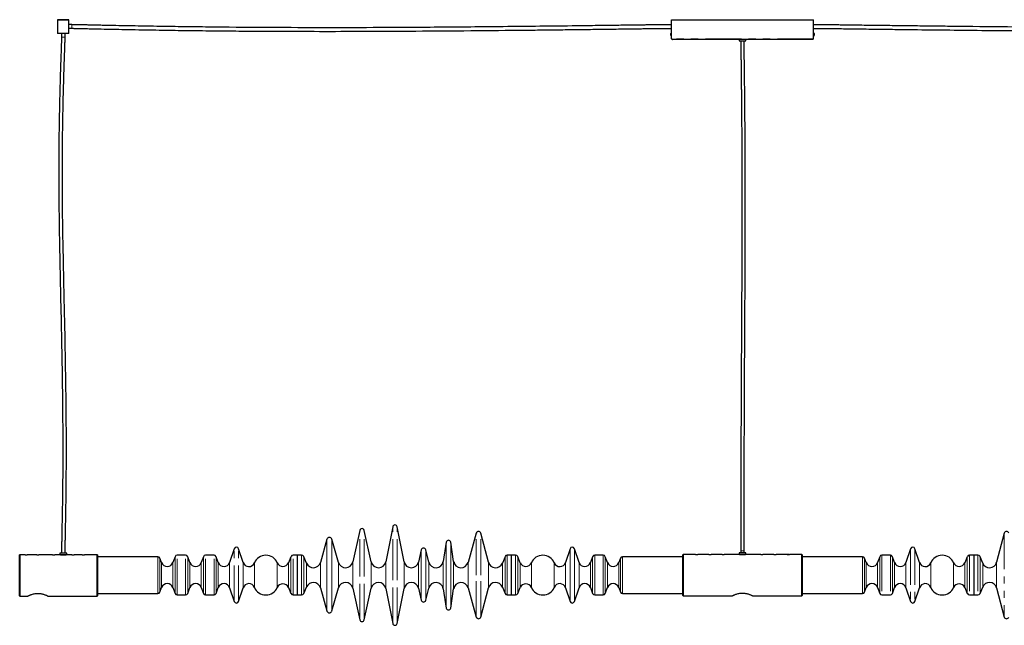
# Model space of a CAD drawing. Header units: millimetres. Extents: x 350 to 3714, y 780 to 2611.
# Tile 1 of 3: x 350 to 2087, y 780 to 1848. Entities that reach past the tile are written whole.
import ezdxf

# ---------------------------------------------------------------- set-up
doc = ezdxf.new("R2010")
doc.units = ezdxf.units.MM
doc.header["$LTSCALE"] = 10
doc.linetypes.add('PHANTOM', pattern=[12.7, 6.35, -1.27, 1.27, -1.27, 1.27, -1.27])

msp = doc.modelspace()

# ---------------------------------------------------------------- linework, layer by layer
at = {"color": 7, "linetype": 'Continuous', "lineweight": 25}
for p, q in [((417.4, 1848), (417.1, 1847.7)), ((417.1, 1847.7), (417.1, 1824)), ((437.1, 1847.7), (417.1, 1847.7)), ((417.4, 1848), (436.8, 1848)), ((437.1, 1847.7), (436.8, 1848)), ((437.1, 1839.4), (437.1, 1847.7)), ((1500.1, 1814.5), (1500.1, 1848)), ((1500.1, 1848), (1750.1, 1848)), ((1750.1, 1814.5), (1750.1, 1848)), ((417.1, 1824), (417.6, 1823.5)), ((417.1, 1824), (437.1, 1824)), ((436.6, 1833), (436.6, 1836.2)), ((437.1, 1833), (436.6, 1833)), ((436.6, 1823.5), (437.1, 1824)), ((442.1, 1839.2), (437.1, 1839.2)), ((437.1, 1824), (437.1, 1832.8)), ((437.1, 1832.8), (442.1, 1832.8)), ((1500.1, 1824.8), (1499.8, 1824.8)), ((1750.4, 1824.8), (1750.1, 1824.8)), ((436.6, 1823.5), (417.6, 1823.5)), ((423.9, 1823.5), (423.9, 1817)), ((430.3, 1817), (430.3, 1823.5)), ((1498.5, 1820.5), (1498.5, 1823.5)), ((1499.8, 1819.1), (1500.1, 1819.1)), ((1748.6, 1813), (1501.6, 1813)), ((1619.1, 1813), (1619.1, 1810.5)), ((1619.1, 1810.5), (1631.1, 1810.5)), ((1631.1, 1810.5), (1631.1, 1813)), ((1750.1, 1819.1), (1750.4, 1819.1)), ((1751.8, 1823.5), (1751.8, 1820.5)), ((950.1, 947.3), (937.7, 891.6)), ((970.3, 891.6), (957.9, 947.3)), ((1008.1, 953.7), (995.7, 891.9)), ((1028.2, 891.9), (1015.9, 953.7)), ((1155.6, 942.6), (1141, 890.9)), ((1176.9, 891.1), (1163.4, 942.5)), ((2086.9, 942.5), (2073.4, 891.1)), ((892.2, 931.7), (880.5, 890.9)), ((912.5, 890.9), (900.8, 931.7)), ((1102.5, 926.6), (1097.3, 892.5)), ((1115.6, 892.5), (1110.4, 926.6)), ((350.4, 904.5), (350.1, 904.2)), ((350.1, 868), (350.1, 904.2)), ((359.6, 904.5), (350.4, 904.5)), ((350.4, 904.5), (350.4, 868)), ((367.8, 904.5), (363.6, 904.5)), ((380.1, 904.5), (374.5, 904.5)), ((389.8, 904.5), (384.1, 904.5)), ((408.1, 904.5), (396.5, 904.5)), ((421.1, 904.5), (412.1, 904.5)), ((421.1, 907), (421.1, 904.5)), ((433.1, 907), (421.1, 907)), ((433.1, 904.5), (421.1, 904.5)), ((433.1, 904.5), (433.1, 907)), ((442.1, 904.5), (433.1, 904.5)), ((460.6, 904.5), (446.1, 904.5)), ((460.8, 904.5), (461.7, 904.5)), ((461.7, 904.5), (464.4, 904.5)), ((486.6, 904.5), (464.6, 904.5)), ((487.1, 904), (486.6, 904.5)), ((486.6, 868), (486.6, 904.5)), ((487.1, 904), (487.1, 868)), ((642.9, 903.5), (627.9, 903.5)), ((692.9, 903.5), (677.9, 903.5)), ((728.6, 915), (720.5, 890.7)), ((744.3, 890.7), (736.2, 915)), ((839.9, 903.5), (832.4, 903.5)), ((847.4, 903.5), (839.9, 903.5)), ((839.9, 868.5), (839.9, 903.5)), ((839.9, 833.5), (839.9, 903.5)), ((1058.6, 912.9), (1053.7, 891.5)), ((1071.9, 891.3), (1066.4, 912.9)), ((1217.4, 903.5), (1209.9, 903.5)), ((1224.9, 903.5), (1217.4, 903.5)), ((1217.4, 868.5), (1217.4, 903.5)), ((1217.4, 868.5), (1217.4, 903.5)), ((1321.1, 915), (1313, 890.7)), ((1336.8, 890.7), (1328.7, 915)), ((1379.4, 903.5), (1364.4, 903.5)), ((1520.6, 905), (1520.1, 904.5)), ((1520.1, 868.5), (1520.1, 904.5)), ((1542.2, 905), (1520.6, 905)), ((1520.6, 905), (1520.6, 868.5)), ((1542.4, 905), (1543.1, 905)), ((1543.1, 905), (1546, 905)), ((1565.9, 905), (1546.2, 905)), ((1589, 905), (1569.9, 905)), ((1610.8, 905), (1593, 905)), ((1619.1, 905), (1617.5, 905)), ((1619.1, 907.5), (1619.1, 905)), ((1631.1, 907.5), (1619.1, 907.5)), ((1631.1, 905), (1619.1, 905)), ((1622.2, 911), (1622.2, 907.5)), ((1628.1, 907.5), (1628.1, 911)), ((1631.1, 905), (1631.1, 907.5)), ((1632.8, 905), (1631.1, 905)), ((1657.2, 905), (1639.5, 905)), ((1680.3, 905), (1661.2, 905)), ((1703.6, 905), (1684.3, 905)), ((1704.2, 905), (1707.8, 905)), ((1729.6, 905), (1707.8, 905)), ((1730.1, 904.5), (1729.6, 905)), ((1729.6, 868.5), (1729.6, 905)), ((1730.1, 904.5), (1730.1, 868.5)), ((1885.9, 903.5), (1870.9, 903.5)), ((1921.6, 915), (1913.5, 890.7)), ((1937.3, 890.7), (1929.2, 915)), ((2032.9, 903.5), (2025.4, 903.5)), ((2040.4, 903.5), (2032.9, 903.5)), ((2032.9, 903.5), (2032.9, 833.5)), ((2032.9, 903.5), (2032.9, 833.5)), ((593.8, 901), (487.1, 901)), ((600.4, 890.5), (597.5, 898.3)), ((624.2, 900.8), (620.4, 890.5)), ((650.4, 890.5), (646.6, 900.8)), ((674.2, 900.8), (670.4, 890.5)), ((700.4, 890.5), (696.6, 900.8)), ((828.7, 901), (824.1, 890.2)), ((856, 889.4), (851.1, 901)), ((1206.2, 901), (1201.5, 889.5)), ((1233.2, 890.2), (1228.6, 901)), ((1360.7, 900.8), (1356.9, 890.5)), ((1386.9, 890.5), (1383.1, 900.8)), ((1409.8, 898.3), (1406.9, 890.5)), ((1520.1, 901), (1413.5, 901)), ((1836.8, 901), (1730.1, 901)), ((1843.4, 890.5), (1840.5, 898.3)), ((1867.2, 900.8), (1863.4, 890.5)), ((1893.4, 890.5), (1889.6, 900.8)), ((2021.7, 901), (2017.1, 890.2)), ((2048.8, 889.5), (2044.1, 901)), ((839.9, 833.5), (839.9, 868.5)), ((1217.4, 833.5), (1217.4, 868.5)), ((1217.4, 833.5), (1217.4, 868.5)), ((1520.1, 832.5), (1520.1, 868.5)), ((1520.6, 868.5), (1520.6, 832)), ((1729.6, 832), (1729.6, 868.5)), ((1730.1, 868.5), (1730.1, 832.5)), ((350.1, 831.8), (350.1, 868)), ((350.4, 868), (350.4, 831.5)), ((486.6, 831.5), (486.6, 868)), ((487.1, 868), (487.1, 832)), ((487.1, 836), (593.8, 836)), ((597.5, 838.6), (600.4, 846.5)), ((620.4, 846.5), (624.2, 836.1)), ((646.6, 836.1), (650.4, 846.5)), ((670.4, 846.5), (674.2, 836.1)), ((696.6, 836.1), (700.4, 846.5)), ((720.5, 846.2), (728.6, 821.9)), ((736.2, 821.9), (744.3, 846.2)), ((824.1, 846.8), (828.7, 835.9)), ((851.1, 835.9), (856, 847.5)), ((880.5, 846), (892.2, 805.2)), ((900.8, 805.2), (912.5, 846)), ((937.7, 845.3), (950.1, 789.6)), ((957.9, 789.6), (970.3, 845.3)), ((995.7, 845), (1008.1, 783.2)), ((1015.9, 783.2), (1028.2, 845)), ((1053.7, 845.4), (1058.6, 824.1)), ((1066.4, 824), (1071.9, 845.7)), ((1097.3, 844.4), (1102.5, 810.4)), ((1110.4, 810.4), (1115.6, 844.4)), ((1141, 846), (1155.6, 794.4)), ((1163.4, 794.4), (1176.9, 845.8)), ((1201.5, 847.4), (1206.2, 835.9)), ((1228.6, 835.9), (1233.2, 846.8)), ((1313, 846.2), (1321.1, 821.9)), ((1328.7, 821.9), (1336.8, 846.2)), ((1356.9, 846.5), (1360.7, 836.1)), ((1383.1, 836.1), (1386.9, 846.5)), ((1406.9, 846.5), (1409.8, 838.6)), ((1413.5, 836), (1520.1, 836)), ((1730.1, 836), (1836.8, 836)), ((1840.5, 838.6), (1843.4, 846.5)), ((1863.4, 846.5), (1867.2, 836.1)), ((1889.6, 836.1), (1893.4, 846.5)), ((1913.5, 846.2), (1921.6, 821.9)), ((1929.2, 821.9), (1937.3, 846.2)), ((2017.1, 846.8), (2021.7, 835.9)), ((2044.1, 835.9), (2048.8, 847.4)), ((2073.4, 845.8), (2086.9, 794.4)), ((350.1, 831.8), (350.4, 831.5)), ((350.4, 831.5), (364.1, 831.5)), ((400.1, 831.5), (486.6, 831.5)), ((486.6, 831.5), (487.1, 832)), ((627.9, 833.5), (642.9, 833.5)), ((677.9, 833.5), (692.9, 833.5)), ((832.4, 833.5), (839.9, 833.5)), ((839.9, 833.5), (847.4, 833.5)), ((1209.9, 833.5), (1217.4, 833.5)), ((1217.4, 833.5), (1224.9, 833.5)), ((1364.4, 833.5), (1379.4, 833.5)), ((1520.1, 832.5), (1520.6, 832)), ((1520.6, 832), (1607.1, 832)), ((1643.1, 832), (1729.6, 832)), ((1729.6, 832), (1730.1, 832.5)), ((1870.9, 833.5), (1885.9, 833.5)), ((2025.4, 833.5), (2032.9, 833.5)), ((2032.9, 833.5), (2040.4, 833.5))]:
    msp.add_line(p, q, dxfattribs=at)
at = {"color": 7, "linetype": 'PHANTOM', "lineweight": 18}
for p, q in [((442.1, 1832.8), (442.1, 1839.2)), ((1499.8, 1819.1), (1499.8, 1824.8)), ((1750.4, 1824.8), (1750.4, 1819.1)), ((430.3, 1817), (423.9, 1817)), ((1750.1, 1814.5), (1500.1, 1814.5)), ((950.1, 868.5), (950.1, 947.3)), ((957.9, 868.5), (957.9, 947.3)), ((1008.1, 868.5), (1008.1, 953.7)), ((1015.9, 868.5), (1015.9, 953.7)), ((1155.6, 868.5), (1155.6, 942.6)), ((1163.4, 868.5), (1163.4, 942.5)), ((2086.9, 942.5), (2086.9, 794.4)), ((892.2, 868.5), (892.2, 931.7)), ((900.8, 868.5), (900.8, 931.7)), ((1102.5, 868.5), (1102.5, 926.6)), ((1110.4, 868.5), (1110.4, 926.6)), ((627.9, 833.5), (627.9, 903.5)), ((642.9, 833.5), (642.9, 903.5)), ((677.9, 833.5), (677.9, 903.5)), ((692.9, 833.5), (692.9, 903.5)), ((728.6, 821.9), (728.6, 915)), ((736.2, 821.9), (736.2, 915)), ((832.4, 833.5), (832.4, 903.5)), ((847.4, 868.5), (847.4, 903.5)), ((1058.6, 868.5), (1058.6, 912.9)), ((1066.4, 868.5), (1066.4, 912.9)), ((1209.9, 868.5), (1209.9, 903.5)), ((1224.9, 868.5), (1224.9, 903.5)), ((1321.1, 868.5), (1321.1, 915)), ((1328.7, 868.5), (1328.7, 915)), ((1364.4, 868.5), (1364.4, 903.5)), ((1379.4, 868.5), (1379.4, 903.5)), ((1622.2, 911), (1628.1, 911)), ((1870.9, 903.5), (1870.9, 833.5)), ((1885.9, 903.5), (1885.9, 833.5)), ((1921.6, 915), (1921.6, 821.9)), ((1929.2, 915), (1929.2, 821.9)), ((2025.4, 903.5), (2025.4, 833.5)), ((2040.4, 903.5), (2040.4, 833.5)), ((593.8, 836), (593.8, 901)), ((597.5, 838.6), (597.5, 898.3)), ((600.4, 846.5), (600.4, 890.5)), ((620.4, 846.5), (620.4, 890.5)), ((624.2, 836.1), (624.2, 900.8)), ((646.6, 836.1), (646.6, 900.8)), ((650.4, 846.5), (650.4, 890.5)), ((670.4, 846.5), (670.4, 890.5)), ((674.2, 836.1), (674.2, 900.8)), ((696.6, 836.1), (696.6, 900.8)), ((700.4, 846.5), (700.4, 890.5)), ((720.5, 846.2), (720.5, 890.7)), ((744.3, 846.2), (744.3, 890.7)), ((764.2, 846.9), (764.2, 890)), ((804.5, 846.8), (804.5, 890.2)), ((824.1, 846.8), (824.1, 890.2)), ((828.7, 835.9), (828.7, 901)), ((851.1, 868.5), (851.1, 901)), ((856, 868.5), (856, 889.4)), ((880.5, 868.5), (880.5, 890.9)), ((912.5, 868.5), (912.5, 890.9)), ((937.7, 868.5), (937.7, 891.6)), ((970.3, 868.5), (970.3, 891.6)), ((995.7, 868.5), (995.7, 891.9)), ((1028.2, 868.5), (1028.2, 891.9)), ((1053.7, 868.5), (1053.7, 891.5)), ((1071.9, 868.5), (1071.9, 891.3)), ((1097.3, 868.5), (1097.3, 892.5)), ((1115.6, 868.5), (1115.6, 892.5)), ((1141, 868.5), (1141, 890.9)), ((1176.9, 868.5), (1176.9, 891.1)), ((1201.5, 868.5), (1201.5, 889.5)), ((1206.2, 868.5), (1206.2, 901)), ((1228.6, 868.5), (1228.6, 901)), ((1233.2, 868.5), (1233.2, 890.2)), ((1252.8, 868.5), (1252.8, 890.2)), ((1293.1, 868.5), (1293.1, 890)), ((1313, 868.5), (1313, 890.7)), ((1336.8, 868.5), (1336.8, 890.7)), ((1356.9, 868.5), (1356.9, 890.5)), ((1360.7, 868.5), (1360.7, 900.8)), ((1383.1, 868.5), (1383.1, 900.8)), ((1386.9, 868.5), (1386.9, 890.5)), ((1406.9, 868.5), (1406.9, 890.5)), ((1409.8, 868.5), (1409.8, 898.3)), ((1413.5, 868.5), (1413.5, 901)), ((1836.8, 901), (1836.8, 836)), ((1840.5, 898.3), (1840.5, 838.6)), ((1843.4, 890.5), (1843.4, 846.5)), ((1863.4, 890.5), (1863.4, 846.5)), ((1867.2, 900.8), (1867.2, 836.1)), ((1889.6, 900.8), (1889.6, 836.1)), ((1893.4, 890.5), (1893.4, 846.5)), ((1913.5, 890.7), (1913.5, 846.2)), ((1937.3, 890.7), (1937.3, 846.2)), ((1957.2, 890), (1957.2, 846.9)), ((1997.5, 890.2), (1997.5, 846.8)), ((2017.1, 890.2), (2017.1, 846.8)), ((2021.7, 901), (2021.7, 835.9)), ((2044.1, 901), (2044.1, 835.9)), ((2048.8, 889.5), (2048.8, 847.4)), ((2073.4, 891.1), (2073.4, 845.8)), ((847.4, 833.5), (847.4, 868.5)), ((851.1, 835.9), (851.1, 868.5)), ((856, 847.5), (856, 868.5)), ((880.5, 846), (880.5, 868.5)), ((892.2, 805.2), (892.2, 868.5)), ((900.8, 805.2), (900.8, 868.5)), ((912.5, 846), (912.5, 868.5)), ((937.7, 845.3), (937.7, 868.5)), ((950.1, 789.6), (950.1, 868.5)), ((957.9, 789.6), (957.9, 868.5)), ((970.3, 845.3), (970.3, 868.5)), ((995.7, 845), (995.7, 868.5)), ((1008.1, 783.2), (1008.1, 868.5)), ((1015.9, 783.2), (1015.9, 868.5)), ((1028.2, 845), (1028.2, 868.5)), ((1053.7, 845.4), (1053.7, 868.5)), ((1058.6, 824.1), (1058.6, 868.5)), ((1066.4, 824), (1066.4, 868.5)), ((1071.9, 845.7), (1071.9, 868.5)), ((1097.3, 844.4), (1097.3, 868.5)), ((1102.5, 810.4), (1102.5, 868.5)), ((1110.4, 810.4), (1110.4, 868.5)), ((1115.6, 844.4), (1115.6, 868.5)), ((1141, 846), (1141, 868.5)), ((1155.6, 794.4), (1155.6, 868.5)), ((1163.4, 794.4), (1163.4, 868.5)), ((1176.9, 845.8), (1176.9, 868.5)), ((1201.5, 847.4), (1201.5, 868.5)), ((1206.2, 835.9), (1206.2, 868.5)), ((1209.9, 833.5), (1209.9, 868.5)), ((1224.9, 833.5), (1224.9, 868.5)), ((1228.6, 835.9), (1228.6, 868.5)), ((1233.2, 846.8), (1233.2, 868.5)), ((1252.8, 846.8), (1252.8, 868.5)), ((1293.1, 846.9), (1293.1, 868.5)), ((1313, 846.2), (1313, 868.5)), ((1321.1, 821.9), (1321.1, 868.5)), ((1328.7, 821.9), (1328.7, 868.5)), ((1336.8, 846.2), (1336.8, 868.5)), ((1356.9, 846.5), (1356.9, 868.5)), ((1360.7, 836.1), (1360.7, 868.5)), ((1364.4, 833.5), (1364.4, 868.5)), ((1379.4, 833.5), (1379.4, 868.5)), ((1383.1, 836.1), (1383.1, 868.5)), ((1386.9, 846.5), (1386.9, 868.5)), ((1406.9, 846.5), (1406.9, 868.5)), ((1409.8, 838.6), (1409.8, 868.5)), ((1413.5, 836), (1413.5, 868.5))]:
    msp.add_line(p, q, dxfattribs=at)
at = {"color": 7, "linetype": 'Continuous', "lineweight": 25}
for centre, radius, start, end in [((1499.8, 1823.5), 1.35, 90, 180), ((1750.4, 1823.5), 1.35, 0, 90), ((1499.8, 1820.5), 1.35, 180, 270), ((1750.4, 1820.5), 1.35, 270, 0), ((1012, 953), 4, 11.2773, 168.7227), ((954, 946.5), 4, 12.558, 167.442), ((1159.5, 941.5), 4, 14.7987, 164.1663), ((2090.8, 941.5), 4, 15.8337, 165.2013), ((896.5, 930.5), 4.46, 16, 164), ((1106.5, 926), 4, 8.6703, 171.3297), ((361.6, 940.9), 36.5, 266.8611, 273.1005), ((382.1, 940.9), 36.5, 266.8611, 273.1005), ((410.1, 940.9), 36.5, 266.8611, 273.1005), ((427.1, 940.8), 36.7, 261.7706, 278.1252), ((444.1, 940.9), 36.5, 266.8611, 273.1005), ((462.6, 940.9), 36.5, 266.8611, 273.1005), ((627.9, 899.5), 4, 90, 160), ((642.9, 899.5), 4, 20, 90), ((677.9, 899.5), 4, 90, 160), ((692.9, 899.5), 4, 20, 90), ((732.4, 913.7), 4, 18.499, 161.501), ((784.4, 881.6), 21.9, 23.0579, 157.3801), ((832.4, 899.5), 4, 90, 156.9421), ((847.4, 899.5), 4, 23, 90), ((1062.5, 912), 4, 14.2894, 166.9678), ((1209.9, 899.5), 4, 90, 157.7659), ((1224.9, 899.5), 4, 23.0579, 90), ((1272.9, 881.6), 21.9, 22.6199, 156.9421), ((1324.9, 913.7), 4, 18.499, 161.501), ((1364.4, 899.5), 4, 90, 160), ((1379.4, 899.5), 4, 20, 90), ((1544.2, 941.4), 36.5, 266.8611, 273.1005), ((1567.9, 941.4), 36.5, 266.8611, 273.1005), ((1591, 941.4), 36.5, 266.8611, 273.1005), ((1625.1, 941.3), 36.7, 261.7706, 278.1252), ((1659.2, 941.4), 36.5, 266.8611, 273.1005), ((1682.3, 941.4), 36.5, 266.8611, 273.1005), ((1870.9, 899.5), 4, 90, 160), ((1885.9, 899.5), 4, 20, 90), ((1925.4, 913.7), 4, 18.499, 161.501), ((1977.4, 881.6), 21.9, 23.0579, 157.3801), ((2025.4, 899.5), 4, 90, 156.9421), ((2040.4, 899.5), 4, 22.2341, 90), ((593.8, 897), 4, 20, 90), ((610.4, 894.1), 10.6, 200, 340), ((660.4, 894.1), 10.6, 200, 340), ((710.4, 894.1), 10.6, 200, 341.501), ((754.4, 894.1), 10.6, 198.499, 337.3801), ((814.3, 894.3), 10.6, 203.0579, 336.9421), ((868, 894.5), 13, 203, 344), ((925, 894.5), 13, 196, 347.442), ((983, 894.5), 13, 192.558, 348.7227), ((1041, 894.5), 13, 191.2773, 346.9678), ((1084.5, 894.5), 13, 194.2894, 351.3297), ((1128.5, 894.5), 13, 188.6703, 344.1663), ((1189.5, 894.5), 13, 194.7987, 337.7659), ((1243, 894.3), 10.6, 203.0579, 336.9421), ((1302.9, 894.1), 10.6, 202.6199, 341.501), ((1346.9, 894.1), 10.6, 198.499, 340), ((1396.9, 894.1), 10.6, 200, 340), ((1413.5, 897), 4, 90, 160), ((1836.8, 897), 4, 20, 90), ((1853.4, 894.1), 10.6, 200, 340), ((1903.4, 894.1), 10.6, 200, 341.501), ((1947.4, 894.1), 10.6, 198.499, 337.3801), ((2007.3, 894.3), 10.6, 203.0579, 336.9421), ((2060.8, 894.5), 13, 202.2341, 345.2013), ((610.4, 842.8), 10.6, 20, 160), ((660.4, 842.8), 10.6, 20, 160), ((710.4, 842.8), 10.6, 18.499, 160), ((754.4, 842.8), 10.6, 22.6199, 161.501), ((814.3, 842.6), 10.6, 23.0579, 156.9421), ((868, 842.5), 13, 16, 157), ((925, 842.5), 13, 12.558, 164), ((983, 842.5), 13, 11.2773, 167.442), ((1041, 842.5), 13, 13.0322, 168.7227), ((1084.5, 842.5), 13, 8.6703, 165.7106), ((1128.5, 842.5), 13, 15.8337, 171.3297), ((1189.5, 842.5), 13, 22.2341, 165.2013), ((1243, 842.6), 10.6, 23.0579, 156.9421), ((1302.9, 842.8), 10.6, 18.499, 157.3801), ((1346.9, 842.8), 10.6, 20, 161.501), ((1396.9, 842.8), 10.6, 20, 160), ((1853.4, 842.8), 10.6, 20, 160), ((1903.4, 842.8), 10.6, 18.499, 160), ((1947.4, 842.8), 10.6, 22.6199, 161.501), ((2007.3, 842.6), 10.6, 23.0579, 156.9421), ((2060.8, 842.5), 13, 14.7987, 157.7659), ((593.8, 840), 4, 270, 340), ((627.9, 837.5), 4, 200, 270), ((642.9, 837.5), 4, 270, 340), ((677.9, 837.5), 4, 200, 270), ((692.9, 837.5), 4, 270, 340), ((784.4, 855.3), 21.9, 202.6199, 336.9421), ((832.4, 837.5), 4, 203.0579, 270), ((847.4, 837.5), 4, 270, 337), ((1209.9, 837.5), 4, 202.2341, 270), ((1224.9, 837.5), 4, 270, 336.9421), ((1272.9, 855.3), 21.9, 203.0579, 337.3801), ((1364.4, 837.5), 4, 200, 270), ((1379.4, 837.5), 4, 270, 340), ((1413.5, 840), 4, 200, 270), ((1836.8, 840), 4, 270, 340), ((1870.9, 837.5), 4, 200, 270), ((1885.9, 837.5), 4, 270, 340), ((1977.4, 855.3), 21.9, 202.6199, 336.9421), ((2025.4, 837.5), 4, 203.0579, 270), ((2040.4, 837.5), 4, 270, 337.7659), ((732.4, 823.2), 4, 198.499, 341.501), ((1062.5, 825), 4, 193.0322, 345.7106), ((1324.9, 823.2), 4, 198.499, 341.501), ((1925.4, 823.2), 4, 198.499, 341.501), ((896.5, 806.4), 4.46, 196, 344), ((1106.5, 811), 4, 188.6703, 351.3297), ((954, 790.5), 4, 192.558, 347.442), ((1012, 784), 4, 191.2773, 348.7227), ((1159.5, 795.5), 4, 195.8337, 345.2013), ((2090.8, 795.5), 4, 194.7987, 344.1663)]:
    msp.add_arc(centre, radius, start, end, dxfattribs=at)
for points, knots in [([(436.6, 1836.2), (436.6, 1836.4), (436.6, 1836.8), (436.7, 1837.6), (436.9, 1838.5), (437.1, 1839.1), (437.1, 1839.3), (437.2, 1839.4), (437.1, 1839.4), (437.1, 1839.4)], [0, 0, 0, 0, 0.12363, 0.247914, 0.496165, 0.746421, 0.873073, 0.999331, 1, 1, 1, 1]), ([(1500.1, 1839.1), (1500, 1839.1), (1498.8, 1839.1), (1496.3, 1839.1), (1492.5, 1839.1), (1488.2, 1839), (1483.7, 1839), (1479.1, 1838.9), (1473.3, 1838.8), (1466.5, 1838.8), (1458.6, 1838.7), (1448.5, 1838.5), (1436.1, 1838.4), (1421.6, 1838.2), (1399.6, 1837.9), (1370.1, 1837.5), (1323.6, 1836.9), (1268, 1836.3), (1186.4, 1835.4), (1088.4, 1834.5), (979.7, 1833.9), (877.1, 1833.7), (780.4, 1834.1), (701.5, 1834.7), (640.5, 1835.5), (597.2, 1836.1), (561.9, 1836.7), (534.5, 1837.2), (515.2, 1837.6), (500.6, 1837.9), (490.8, 1838.1), (485.3, 1838.2), (479.2, 1838.4), (472.4, 1838.5), (466.2, 1838.7), (460.6, 1838.8), (456, 1838.9), (451.7, 1839), (447.9, 1839.1), (444.7, 1839.1), (442.9, 1839.2), (442.1, 1839.2)], [0, 0, 0, 0, 0.00032, 0.003394, 0.007084, 0.011178, 0.015502, 0.01991, 0.024278, 0.031847, 0.039206, 0.046783, 0.060576, 0.074364, 0.087821, 0.122919, 0.157976, 0.219586, 0.280696, 0.389278, 0.497521, 0.588897, 0.680149, 0.771875, 0.812475, 0.853234, 0.894457, 0.912544, 0.930944, 0.949232, 0.953948, 0.958933, 0.964759, 0.971232, 0.978075, 0.982589, 0.986987, 0.991117, 0.994801, 0.997836, 1, 1, 1, 1]), ([(442.1, 1832.8), (442.8, 1832.8), (444.5, 1832.7), (447.4, 1832.7), (450.9, 1832.6), (454.7, 1832.5), (458.6, 1832.4), (462.5, 1832.4), (466.2, 1832.3), (472.6, 1832.1), (481.7, 1831.9), (496.7, 1831.6), (514.6, 1831.2), (536.7, 1830.8), (559.9, 1830.3), (584.2, 1829.9), (614.7, 1829.4), (651.4, 1828.9), (694.2, 1828.4), (747.9, 1827.9), (812.6, 1827.5), (888.3, 1827.4), (971, 1827.5), (1060.9, 1828), (1158.1, 1828.7), (1233.7, 1829.5), (1287.8, 1830.1), (1320.4, 1830.5), (1353.1, 1830.9), (1386, 1831.3), (1409.6, 1831.6), (1424, 1831.8), (1429, 1831.9), (1434.1, 1831.9), (1439.5, 1832), (1445.9, 1832.1), (1453.5, 1832.2), (1462.2, 1832.3), (1471.4, 1832.4), (1479.1, 1832.5), (1485.2, 1832.6), (1489.5, 1832.6), (1493.5, 1832.7), (1497, 1832.7), (1499.2, 1832.7), (1500.1, 1832.7), (1500.1, 1832.7)], [0, 0, 0, 0, 0.001996, 0.00481, 0.008157, 0.011807, 0.01557, 0.019289, 0.022836, 0.026221, 0.037307, 0.04874, 0.068708, 0.088135, 0.111412, 0.1343, 0.157191, 0.197817, 0.238283, 0.278541, 0.350207, 0.421645, 0.493218, 0.584775, 0.676509, 0.768688, 0.799231, 0.830025, 0.861012, 0.892075, 0.923162, 0.928004, 0.932812, 0.937578, 0.942455, 0.947961, 0.955658, 0.964042, 0.972805, 0.981547, 0.985945, 0.990101, 0.993909, 0.997242, 0.999957, 1, 1, 1, 1]), ([(2808.1, 1839.2), (2807.3, 1839.2), (2805.2, 1839.1), (2801.8, 1839.1), (2797.7, 1839), (2793.3, 1838.9), (2788.8, 1838.8), (2784.5, 1838.7), (2777.8, 1838.5), (2768.5, 1838.3), (2753.5, 1838), (2735.6, 1837.6), (2713.5, 1837.2), (2690.4, 1836.7), (2666, 1836.3), (2635.6, 1835.8), (2598.9, 1835.3), (2556.1, 1834.8), (2502.4, 1834.3), (2437.7, 1833.9), (2362, 1833.8), (2279.3, 1833.9), (2189.4, 1834.4), (2092.2, 1835.1), (2016.6, 1835.9), (1962.5, 1836.5), (1929.9, 1836.9), (1897.2, 1837.3), (1864.4, 1837.7), (1840.3, 1838), (1825.1, 1838.2), (1818.8, 1838.3), (1812.1, 1838.4), (1804.9, 1838.5), (1796.9, 1838.6), (1788.1, 1838.7), (1779, 1838.8), (1771.3, 1838.9), (1765.2, 1839), (1760.8, 1839), (1756.8, 1839.1), (1753.3, 1839.1), (1751.2, 1839.1), (1750.2, 1839.1), (1750.1, 1839.1)], [0, 0, 0, 0, 0.002439, 0.005823, 0.009795, 0.014048, 0.018329, 0.022435, 0.02631, 0.037384, 0.048807, 0.06877, 0.088192, 0.111466, 0.134351, 0.15724, 0.197862, 0.238323, 0.278577, 0.350236, 0.421666, 0.49323, 0.584777, 0.676502, 0.768672, 0.799211, 0.830003, 0.860986, 0.892045, 0.923123, 0.929168, 0.935157, 0.941137, 0.94792, 0.955618, 0.964, 0.972758, 0.981495, 0.985891, 0.990045, 0.993854, 0.997196, 0.999929, 1, 1, 1, 1]), ([(1750.1, 1832.7), (1750.2, 1832.7), (1751.4, 1832.7), (1753.9, 1832.7), (1757.7, 1832.7), (1762, 1832.6), (1766.5, 1832.6), (1771.1, 1832.5), (1776.9, 1832.4), (1783.7, 1832.4), (1791.7, 1832.3), (1801.8, 1832.1), (1814.2, 1832), (1828.7, 1831.8), (1850.7, 1831.5), (1880.2, 1831.1), (1926.6, 1830.5), (1982.3, 1829.9), (2063.9, 1829), (2161.9, 1828.1), (2270.6, 1827.5), (2373.2, 1827.3), (2470, 1827.7), (2548.8, 1828.3), (2609.9, 1829.1), (2653.1, 1829.7), (2688.4, 1830.3), (2715.8, 1830.8), (2735.1, 1831.2), (2749.7, 1831.5), (2759.6, 1831.7), (2765.1, 1831.8), (2771.2, 1832), (2777.9, 1832.1), (2784.2, 1832.3), (2789.8, 1832.4), (2794.4, 1832.5), (2798.7, 1832.6), (2802.5, 1832.7), (2805.6, 1832.7), (2807.4, 1832.8), (2808.1, 1832.8)], [0, 0, 0, 0, 0.00029, 0.003348, 0.007032, 0.011127, 0.015453, 0.019864, 0.024233, 0.031801, 0.039164, 0.046745, 0.060543, 0.074336, 0.087794, 0.122896, 0.157956, 0.219573, 0.280688, 0.389281, 0.497535, 0.588922, 0.680185, 0.771921, 0.812525, 0.853288, 0.894515, 0.912605, 0.931012, 0.949315, 0.954036, 0.959016, 0.96484, 0.971317, 0.978167, 0.982688, 0.987092, 0.991225, 0.994906, 0.997919, 1, 1, 1, 1]), ([(423.9, 1817), (423.9, 1816.4), (423.9, 1815.1), (423.8, 1812.8), (423.8, 1809.9), (423.6, 1806.8), (423.5, 1803.4), (423.4, 1799.8), (423.3, 1796.3), (423.1, 1791.5), (422.9, 1785.1), (422.5, 1775.9), (422.2, 1765.5), (421.8, 1753.9), (421.4, 1738.6), (420.9, 1719.8), (420.4, 1697.8), (419.8, 1670.8), (419.3, 1638.9), (419, 1601.9), (418.9, 1561.3), (419.3, 1517), (420, 1468.9), (420.9, 1421), (422.2, 1362.2), (423.7, 1292.5), (425.2, 1211.9), (425.9, 1151.2), (426.1, 1110.2), (426.1, 1089), (426.1, 1067.8), (426, 1046.7), (425.9, 1030.9), (425.8, 1020.2), (425.7, 1014.7), (425.6, 1009.3), (425.6, 1003.8), (425.5, 997.9), (425.4, 991.2), (425.2, 983.4), (425.1, 974.9), (424.9, 965.8), (424.7, 956.5), (424.5, 946.6), (424.3, 937.2), (424.2, 928.5), (424.1, 920.8), (424, 913.7), (424, 909.1), (423.9, 907)], [0, 0, 0, 0, 0.0017605, 0.0044275, 0.0076342, 0.0111095, 0.0146357, 0.0190481, 0.0229555, 0.0261808, 0.0348111, 0.044218, 0.0562699, 0.0690803, 0.0824669, 0.1068785, 0.1312026, 0.154889, 0.1958108, 0.2365137, 0.2765988, 0.3298226, 0.3825591, 0.4351142, 0.4875943, 0.5764002, 0.6649711, 0.753344, 0.776629, 0.7999334, 0.823217, 0.8465354, 0.8694063, 0.875535, 0.8815977, 0.8875959, 0.8935309, 0.8996519, 0.9069763, 0.9155917, 0.9254435, 0.9350527, 0.9454094, 0.9563337, 0.9675767, 0.9763982, 0.9849557, 0.9929511, 1, 1, 1, 1]), ([(430.3, 907), (430.4, 909.2), (430.4, 914), (430.5, 921.5), (430.6, 929.4), (430.8, 937.4), (430.9, 945.9), (431.1, 954.7), (431.3, 963.5), (431.4, 971.9), (431.6, 980.2), (431.7, 988.9), (431.9, 997.6), (432.1, 1013.5), (432.3, 1036.4), (432.6, 1074.3), (432.5, 1119.9), (432, 1187.4), (430.6, 1269), (428.9, 1349.2), (427.5, 1413.8), (426.5, 1462.9), (425.7, 1512.1), (425.3, 1561.8), (425.4, 1607.5), (425.9, 1649.5), (426.5, 1687.5), (427.2, 1717.4), (427.8, 1738.7), (428.2, 1751.2), (428.5, 1763.5), (428.9, 1773.5), (429.1, 1781.5), (429.4, 1787.7), (429.6, 1794.4), (429.8, 1800.3), (430, 1805.2), (430.1, 1809), (430.2, 1812.2), (430.3, 1814.8), (430.3, 1816.3), (430.3, 1817)], [0, 0, 0, 0, 0.0074333, 0.01581, 0.024623, 0.0335014, 0.0421658, 0.0528489, 0.0625019, 0.0709196, 0.0805643, 0.0900856, 0.0996086, 0.1090823, 0.1424248, 0.1753819, 0.2340254, 0.2927216, 0.3977616, 0.503126, 0.5569009, 0.6108094, 0.6648839, 0.7192923, 0.7745922, 0.8155396, 0.8576572, 0.8999682, 0.913988, 0.9278663, 0.9414169, 0.9544442, 0.9607251, 0.9677336, 0.97518, 0.9826762, 0.9871923, 0.9913775, 0.9950485, 0.9979921, 1, 1, 1, 1]), ([(1622.2, 1810.5), (1622.2, 1809.2), (1622.2, 1806.2), (1622.2, 1801.2), (1622.3, 1795.5), (1622.3, 1789.4), (1622.4, 1783.1), (1622.5, 1775.4), (1622.6, 1766.5), (1622.7, 1756.7), (1622.8, 1747.2), (1622.9, 1738.3), (1623, 1730.1), (1623.1, 1722.7), (1623.2, 1715.7), (1623.3, 1701.1), (1623.5, 1679), (1623.8, 1641.9), (1624, 1597.8), (1624.2, 1532.9), (1624.1, 1454.5), (1623.7, 1367.2), (1623.2, 1284.2), (1622.8, 1205.4), (1622.5, 1141), (1622.4, 1091), (1622.3, 1055.8), (1622.3, 1030.2), (1622.2, 1014.4), (1622.2, 1008.1), (1622.2, 1001.9), (1622.2, 995.7), (1622.2, 989.5), (1622.2, 982.8), (1622.2, 975.3), (1622.2, 966.2), (1622.2, 955.6), (1622.2, 943.7), (1622.2, 934), (1622.2, 926.7), (1622.2, 921.8), (1622.2, 917.6), (1622.2, 914), (1622.2, 911.9), (1622.2, 911)], [0, 0, 0, 0, 0.00429, 0.010042, 0.016451, 0.023303, 0.030419, 0.037659, 0.049004, 0.059992, 0.070364, 0.08059, 0.089748, 0.09775, 0.105323, 0.112914, 0.146501, 0.179137, 0.236511, 0.293587, 0.395624, 0.49789, 0.584909, 0.672383, 0.760636, 0.799794, 0.839147, 0.877991, 0.885034, 0.892012, 0.898914, 0.90592, 0.912403, 0.919861, 0.928194, 0.937271, 0.950236, 0.963686, 0.976859, 0.982691, 0.988098, 0.992917, 0.996958, 1, 1, 1, 1]), ([(1628.1, 911), (1628.1, 911.9), (1628.1, 913.9), (1628.1, 917.4), (1628.1, 921.5), (1628.1, 926.1), (1628.1, 930.9), (1628.1, 935.9), (1628.1, 942.2), (1628.1, 949.7), (1628.1, 957.9), (1628.1, 965.9), (1628.1, 974), (1628.1, 982.4), (1628.1, 990.8), (1628.1, 1006.5), (1628.1, 1029.3), (1628.2, 1061), (1628.3, 1094.4), (1628.4, 1129.5), (1628.6, 1183.7), (1629, 1256.9), (1629.5, 1344.3), (1629.9, 1426.7), (1630.1, 1504.4), (1630, 1567.5), (1629.9, 1616), (1629.7, 1649.5), (1629.5, 1673.5), (1629.3, 1688), (1629.3, 1693.9), (1629.2, 1700.5), (1629.1, 1708), (1629.1, 1716.4), (1629, 1725.5), (1628.9, 1735.5), (1628.7, 1746.7), (1628.6, 1759.1), (1628.4, 1772.4), (1628.3, 1783.2), (1628.2, 1791.5), (1628.2, 1797.1), (1628.1, 1802.3), (1628.1, 1806.7), (1628.1, 1809.3), (1628.1, 1810.5)], [0, 0, 0, 0, 0.003012, 0.006955, 0.011584, 0.016692, 0.022104, 0.02767, 0.03327, 0.043285, 0.052556, 0.06071, 0.070043, 0.079352, 0.088753, 0.098192, 0.131622, 0.16481, 0.204039, 0.243006, 0.281754, 0.384787, 0.487018, 0.573466, 0.65974, 0.745924, 0.783836, 0.821547, 0.857868, 0.863715, 0.870066, 0.877414, 0.885754, 0.895064, 0.905301, 0.916393, 0.928222, 0.942796, 0.957734, 0.972432, 0.979045, 0.985312, 0.991096, 0.996237, 1, 1, 1, 1]), ([(1750.1, 1814.5), (1750, 1814.3), (1749.8, 1813.9), (1749.4, 1813.4), (1749, 1813), (1748.8, 1813), (1748.6, 1813)], [0, 0, 0, 0, 0.25473, 0.509622, 0.764515, 1, 1, 1, 1]), ([(374.5, 904.5), (374.5, 904.5), (374.5, 904.5), (374.2, 904.4), (373.5, 904.4), (372.6, 904.3), (371.5, 904.3), (370.3, 904.3), (369.2, 904.4), (368.4, 904.4), (367.9, 904.5), (367.8, 904.5), (367.8, 904.5)], [0, 0, 0, 0, 0.049433, 0.149629, 0.251343, 0.356988, 0.466993, 0.579994, 0.693769, 0.805851, 0.913956, 1, 1, 1, 1]), ([(396.5, 904.5), (396.5, 904.5), (396.5, 904.5), (396.2, 904.4), (395.5, 904.4), (394.6, 904.3), (393.5, 904.3), (392.3, 904.3), (391.2, 904.4), (390.4, 904.4), (389.9, 904.5), (389.8, 904.5), (389.8, 904.5)], [0, 0, 0, 0, 0.049433, 0.149629, 0.251343, 0.356988, 0.466993, 0.579994, 0.693769, 0.805851, 0.913956, 1, 1, 1, 1]), ([(1617.5, 905), (1617.5, 905), (1617.5, 905), (1617.2, 904.9), (1616.5, 904.9), (1615.6, 904.8), (1614.5, 904.8), (1613.3, 904.8), (1612.2, 904.9), (1611.4, 904.9), (1610.9, 905), (1610.8, 905), (1610.8, 905)], [0, 0, 0, 0, 0.049433, 0.149629, 0.251343, 0.356988, 0.466993, 0.579994, 0.693769, 0.805851, 0.913956, 1, 1, 1, 1]), ([(1639.5, 905), (1639.5, 905), (1639.5, 905), (1639.2, 904.9), (1638.5, 904.9), (1637.6, 904.8), (1636.5, 904.8), (1635.3, 904.8), (1634.2, 904.9), (1633.4, 904.9), (1632.9, 905), (1632.8, 905), (1632.8, 905)], [0, 0, 0, 0, 0.0494327, 0.1496285, 0.2513428, 0.3569879, 0.4669931, 0.5799945, 0.6937687, 0.8058514, 0.9139558, 1, 1, 1, 1]), ([(1706.6, 904.9), (1706.5, 904.9), (1706.2, 904.9), (1705.6, 904.9), (1705, 904.9), (1704.4, 904.9), (1703.9, 904.9), (1703.7, 905), (1703.7, 905), (1703.6, 905)], [0, 0, 0, 0, 0.082253, 0.245168, 0.40787, 0.570571, 0.733486, 0.896494, 1, 1, 1, 1]), ([(364.1, 831.5), (364.2, 831.5), (364.3, 831.5), (365, 831.9), (366, 832.4), (367.5, 833), (369.4, 833.7), (371.6, 834.5), (374.3, 835.3), (377.2, 835.9), (380.3, 836.2), (383.2, 836.2), (386, 836), (388.6, 835.6), (391, 835), (393.3, 834.3), (395.4, 833.6), (397.3, 832.8), (398.8, 832.1), (399.7, 831.7), (400.2, 831.5), (400.1, 831.5), (400.1, 831.5)], [0, 0, 0, 0, 0.048762, 0.099034, 0.147773, 0.197782, 0.249453, 0.30242, 0.357763, 0.414899, 0.466808, 0.520639, 0.566741, 0.614133, 0.661441, 0.709843, 0.762901, 0.817364, 0.872542, 0.929602, 0.980267, 1, 1, 1, 1]), ([(1607.1, 832), (1607.2, 832), (1607.3, 832), (1608, 832.4), (1609, 832.9), (1610.5, 833.5), (1612.4, 834.2), (1614.6, 835), (1617.3, 835.8), (1620.2, 836.4), (1623.3, 836.7), (1626.2, 836.7), (1629, 836.5), (1631.6, 836.1), (1634, 835.5), (1636.3, 834.8), (1638.4, 834.1), (1640.3, 833.3), (1641.8, 832.6), (1642.7, 832.2), (1643.2, 832), (1643.1, 832), (1643.1, 832)], [0, 0, 0, 0, 0.048762, 0.099034, 0.147773, 0.197782, 0.249453, 0.30242, 0.357763, 0.414899, 0.466808, 0.520639, 0.566741, 0.614133, 0.661441, 0.709843, 0.762901, 0.817364, 0.872542, 0.929602, 0.980267, 1, 1, 1, 1])]:
    msp.add_open_spline(points, degree=3, knots=knots, dxfattribs=at)
for points in [[(1501.6, 1813), (1501.5, 1813), (1501.3, 1813), (1500.9, 1813.4), (1500.5, 1813.9), (1500.3, 1814.3), (1500.1, 1814.5)], [(1500.1, 1814.5), (1500.2, 1814.3), (1500.2, 1813.9), (1500.6, 1813.4), (1501.1, 1813), (1501.4, 1813), (1501.6, 1813)]]:
    msp.add_open_spline(points, degree=3, dxfattribs=at)

doc.saveas('drawing.dxf')
